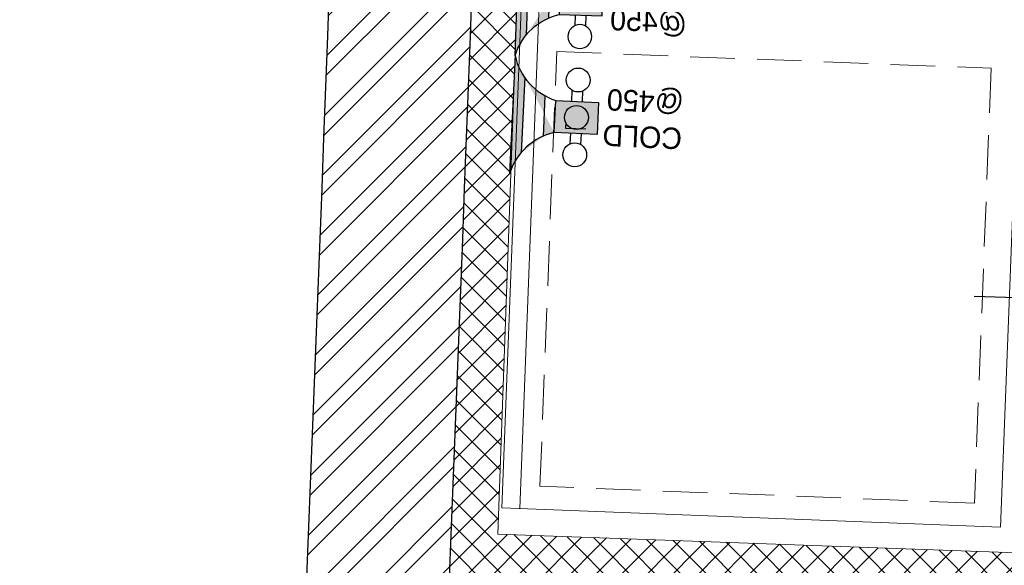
# Model space of a CAD drawing. Header units: millimetres. Extents: x 256680 to 410391, y -77299 to -22623.
# Tile 215 of 241: x 382854 to 384236, y -27393 to -26628. Entities that reach past the tile are written whole.
import ezdxf

# ---------------------------------------------------------------- set-up
doc = ezdxf.new("R2010")
doc.units = ezdxf.units.MM
doc.header["$LTSCALE"] = 2.5
doc.linetypes.add('( Hidden )', pattern=[0.375, 0.25, -0.125])
for name, color, linetype, lineweight in [('CKD Dimensions', 7, 'Continuous', 0), ('CKD Equipments', 252, 'Continuous', 0), ('ELEVATION 1', 143, 'Continuous', 18), ('ELEVATION 4', 157, 'Continuous', 9), ('EQPT', 3, 'Continuous', 9), ('HATCH LIGHT', 250, 'Continuous', 0), ('WALL', 132, 'Continuous', 25)]:
    doc.layers.add(name, color=color, linetype=linetype, lineweight=lineweight)
doc.layers.add('CKD Plumbing', color=6, linetype='Continuous')
doc.layers.add('kitchen equip1', color=8, linetype='Continuous')
doc.styles.get("Standard").update_dxf_attribs({"font": 'GOTHIC.TTF'})
doc.dimstyles.new('AJKD_30', dxfattribs={"dimscale": 30, "dimtxt": 2, "dimasz": 1, "dimexe": 0.8, "dimexo": 0.8, "dimgap": 0.5, "dimtad": 1, "dimdec": 0, "dimzin": 0, "dimdsep": 46, "dimtxsty": 'Standard', "dimblk": 'ARCHTICK', "dimcen": 0.125, "dimclrd": 251, "dimclre": 251, "dimclrt": 42, "dimadec": 0, "dimazin": 0, "dimtfac": 1, "dimtdec": 0, "dimtix": 1, "dimtmove": 0, "dimatfit": 3, "dimfxl": 1, "dimtolj": 1, "dimtzin": 0, "dimarcsym": 1})

# ---------------------------------------------------------------- blocks, each defined once
blk = doc.blocks.new('_ArchTick')
at = {"color": 0, "linetype": 'ByBlock', "const_width": 0.15}
blk.add_lwpolyline([(-0.5, -0.5), (0.5, 0.5)], dxfattribs=at)
blk = doc.blocks.new('G$C978481E4')
at = {"layer": 'CKD Plumbing'}
h = blk.add_hatch(color=1, dxfattribs=at)
h.dxf.hatch_style = 1
h.paths.add_polyline_path([(180.3019406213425, 225.000094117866), (120.3019406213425, 225.000094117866), (120.3019406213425, 270.000094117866), (180.3019406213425, 270.000094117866)])
h = blk.add_hatch(color=5, dxfattribs=at)
h.dxf.hatch_style = 1
h.paths.add_polyline_path([(180.3019406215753, 60.00003137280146), (120.3019406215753, 60.00003137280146), (120.3019406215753, 105.0000313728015), (180.3019406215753, 105.0000313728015)])
edge = h.paths.add_edge_path()
edge.add_arc((157.8019804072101, -22.49992884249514), 85.51310803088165, 15.25509999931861, 74.74490000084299)
edge.add_line((240.3019406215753, 165.0000313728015), (240.3019406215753, 3.137280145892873e-05))
edge.add_line((195.3019406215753, 54.12603137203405), (195.3019406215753, 111.3480313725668))
edge.add_arc((157.8019725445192, 187.5000235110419), 85.51312401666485, 285.25508075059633, 344.7448807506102, ccw=False)
edge.add_line((225.3019406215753, 135.5520313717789), (225.3019406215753, 29.47803137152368))
at = {"layer": 'CKD Plumbing', "color": 1}
for p, q in [((240.3019406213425, 165.000094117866), (240.3019406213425, 330.000094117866)), ((225.3019406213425, 194.4780941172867), (225.3019406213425, 300.5520941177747)), ((142.8019406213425, 270.000094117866), (142.8019406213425, 285.000094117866)), ((157.8019406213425, 270.000094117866), (157.8019406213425, 285.000094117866)), ((195.3019406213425, 276.3480941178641), (195.3019406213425, 219.1260941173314)), ((142.8019406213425, 225.000094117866), (142.8019406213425, 210.000094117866)), ((157.8019406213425, 225.000094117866), (157.8019406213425, 210.000094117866))]:
    blk.add_line(p, q, dxfattribs=at)
at = {"layer": 'CKD Plumbing', "color": 5}
for p, q in [((240.3019406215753, 3.137280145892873e-05), (240.3019406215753, 165.0000313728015)), ((225.3019406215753, 29.47803137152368), (225.3019406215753, 135.5520313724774)), ((142.8019406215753, 105.0000313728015), (142.8019406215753, 120.0000313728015)), ((157.8019406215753, 105.0000313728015), (157.8019406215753, 120.0000313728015)), ((195.3019406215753, 111.3480313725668), (195.3019406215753, 54.12603137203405)), ((142.8019406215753, 60.00003137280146), (142.8019406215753, 45.00003137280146)), ((157.8019406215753, 60.00003137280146), (157.8019406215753, 45.00003137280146))]:
    blk.add_line(p, q, dxfattribs=at)
at = {"layer": 'CKD Plumbing', "color": 1}
blk.add_lwpolyline([(180.3019406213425, 225.000094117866), (120.3019406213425, 225.000094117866), (120.3019406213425, 270.000094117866), (180.3019406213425, 270.000094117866)], close=True, dxfattribs=at)
at = {"layer": 'CKD Plumbing', "color": 5}
blk.add_lwpolyline([(180.3019406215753, 60.00003137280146), (120.3019406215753, 60.00003137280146), (120.3019406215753, 105.0000313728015), (180.3019406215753, 105.0000313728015)], close=True, dxfattribs=at)
at = {"layer": 'CKD Plumbing', "color": 1}
for centre in [(150.3019406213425, 300.000094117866), (150.3019406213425, 247.500094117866), (150.3019406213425, 195.000094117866)]:
    blk.add_circle(centre, 16.77051, dxfattribs=at)
at = {"layer": 'CKD Plumbing', "color": 5}
for centre in [(150.3019406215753, 135.0000313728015), (150.3019406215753, 82.50003137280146), (150.3019406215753, 30.00003137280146)]:
    blk.add_circle(centre, 16.77051, dxfattribs=at)
at = {"layer": 'CKD Plumbing', "color": 1}
for centre, start, end in [((157.8019406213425, 352.500094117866), 285.2550999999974, 344.7448999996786), ((157.8019406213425, 142.500094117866), 15.25509999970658, 74.74490000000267)]:
    blk.add_arc(centre, 85.51313999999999, start, end, dxfattribs=at)
at = {"layer": 'CKD Plumbing', "color": 5}
for centre, start, end in [((157.8019406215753, 187.5000313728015), 285.2550999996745, 344.7448999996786), ((157.8019406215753, -22.49996862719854), 15.25509999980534, 74.74490000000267)]:
    blk.add_arc(centre, 85.51314, start, end, dxfattribs=at)
at = {"layer": 'kitchen equip1', "ltscale": 700}
for p, q in [((186.0705251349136, 270.0975535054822, -5.889800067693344), (163.7190672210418, 269.9418828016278, -5.889800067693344)), ((163.7190672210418, 269.9418828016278, -5.889800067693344), (163.7756747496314, 261.8140799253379, -5.889800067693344)), ((163.7756747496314, 261.8140799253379, -5.889800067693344), (135.3283646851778, 261.6159535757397, -5.889800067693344)), ((135.3283646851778, 261.6159535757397, -5.889800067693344), (135.4132759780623, 249.4242492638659, -5.889800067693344)), ((164.9119411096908, 244.5495747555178, -5.889800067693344), (159.9240515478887, 231.3065153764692, -5.889800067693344)), ((164.9149012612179, 98.24204705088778, -5.889800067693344), (136.4675911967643, 98.04392070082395, -5.889800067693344)), ((164.9715087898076, 90.11424417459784, -5.889800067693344), (164.9149012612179, 98.24204705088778, -5.889800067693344))]:
    blk.add_line(p, q, dxfattribs=at)
at = {"layer": 'CKD Plumbing', "color": 7, "char_height": 30, "width": 251, "attachment_point": 1}
for s, insert in [('HOT\\P@450', (0, 297.0841901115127)), ('COLD\\P@450', (1, 120.5841901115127))]:
    blk.add_mtext(s, dxfattribs=dict(at, insert=insert))
blk = doc.blocks.new('G$C0C3C389A')
at = {"layer": 'CKD Dimensions'}
blk.add_blockref('G$C978481E4', (0, 0), dxfattribs=at)
blk = doc.blocks.new('G$C4B30AC26')
at = {"layer": 'CKD Plumbing'}
h = blk.add_hatch(color=5, dxfattribs=at)
h.dxf.hatch_style = 1
h.paths.add_polyline_path([(179.3019406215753, 60.00003137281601), (119.3019406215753, 60.00003137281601), (119.3019406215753, 105.000031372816), (179.3019406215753, 105.000031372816)])
edge = h.paths.add_edge_path()
edge.add_arc((156.8019804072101, -22.49992884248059), 85.51310803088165, 15.25509999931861, 74.74490000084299)
edge.add_line((239.3019406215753, 165.000031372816), (239.3019406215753, 3.137281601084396e-05))
edge.add_line((194.3019406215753, 54.1260313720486), (194.3019406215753, 111.3480313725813))
edge.add_arc((156.8019725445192, 187.5000235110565), 85.51312401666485, 285.25508075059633, 344.7448807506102, ccw=False)
edge.add_line((224.3019406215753, 135.5520313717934), (224.3019406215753, 29.47803137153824))
at = {"layer": 'CKD Plumbing', "color": 5}
for p, q in [((239.3019406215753, 3.137281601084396e-05), (239.3019406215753, 165.000031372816)), ((224.3019406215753, 29.47803137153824), (224.3019406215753, 135.5520313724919)), ((141.8019406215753, 105.000031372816), (141.8019406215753, 120.000031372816)), ((156.8019406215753, 105.000031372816), (156.8019406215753, 120.000031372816)), ((194.3019406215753, 111.3480313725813), (194.3019406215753, 54.1260313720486)), ((141.8019406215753, 60.00003137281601), (141.8019406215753, 45.00003137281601)), ((156.8019406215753, 60.00003137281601), (156.8019406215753, 45.00003137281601))]:
    blk.add_line(p, q, dxfattribs=at)
blk.add_lwpolyline([(179.3019406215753, 60.00003137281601), (119.3019406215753, 60.00003137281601), (119.3019406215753, 105.000031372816), (179.3019406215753, 105.000031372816)], close=True, dxfattribs=at)
for centre in [(149.3019406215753, 135.000031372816), (149.3019406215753, 82.50003137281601), (149.3019406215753, 30.00003137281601)]:
    blk.add_circle(centre, 16.77051, dxfattribs=at)
for centre, start, end in [((156.8019406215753, 187.500031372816), 285.2550999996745, 344.7448999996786), ((156.8019406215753, -22.49996862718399), 15.25509999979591, 74.74490000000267)]:
    blk.add_arc(centre, 85.51314, start, end, dxfattribs=at)
at = {"layer": 'kitchen equip1', "ltscale": 700}
for p, q in [((163.9149012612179, 98.24204705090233, -5.889800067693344), (135.4675911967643, 98.0439207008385, -5.889800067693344)), ((163.9715087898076, 90.1142441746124, -5.889800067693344), (163.9149012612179, 98.24204705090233, -5.889800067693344))]:
    blk.add_line(p, q, dxfattribs=at)
at = {"layer": 'CKD Plumbing', "color": 7, "insert": (0, 120.5841901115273), "char_height": 30, "width": 251, "attachment_point": 1}
blk.add_mtext('COLD\\P@450', dxfattribs=at)
blk = doc.blocks.new('G$CB76018F8')
at = {"layer": 'CKD Dimensions'}
blk.add_blockref('G$C4B30AC26', (0, 0), dxfattribs=at)

msp = doc.modelspace()

# ---------------------------------------------------------------- hatches: boundary and pattern name
at = {"layer": 'HATCH LIGHT', "true_color": 0x636466}
h = msp.add_hatch(dxfattribs=at)
h.set_pattern_fill('ANSI32', color=251, scale=6)
h.set_pattern_definition([(45, (318543.9897568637, -46725.02572774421), (-40.41115254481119, 40.41115254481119), []), (45, (318570.9305368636, -46725.02572774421), (-40.41115254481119, 40.41115254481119), [])])
h.paths.add_polyline_path([(395686.8304325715, -32589.97445290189), (395492.8859830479, -32638.81655051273), (395674.4287112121, -33359.69440875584), (383121.7788766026, -33359.58488732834, -0.0002631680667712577), (383107.2518414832, -33559.58476056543), (395931.0410305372, -33559.69664779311)])
h.paths.add_polyline_path([(383535.723854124, -25157.05522880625), (383335.6404247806, -25157.05522880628, -0.01197232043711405), (382854.4226804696, -34256.03179570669), (383055.013045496, -34256.03179570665, 0.01195971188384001)])
h.paths.add_polyline_path([(383519.3491814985, -25697.60409340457), (393198.2912937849, -26046.56270283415, 0.003501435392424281), (393692.3623878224, -26800.64148205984), (393859.9866373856, -26691.52636838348), (393309.8762880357, -25850.45577696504), (383525.58382966, -25497.69893113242, -0.0002624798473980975)])
h = msp.add_hatch(dxfattribs=at)
h.set_pattern_fill('ANSI37', color=251, scale=8)
h.set_pattern_definition([(45, (318543.9897568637, -46725.02572774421), (-17.96051224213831, 17.96051224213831), []), (135, (318543.9897568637, -46725.02572774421), (-17.96051224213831, -17.9605122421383), [])])
edge = h.paths.add_edge_path()
edge.add_line((386312.8896382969, -25798.32067811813), (383519.3491814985, -25697.60409340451))
edge.add_arc((193121.9933343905, -19659.43587777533), 190493.0775355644, 356.573536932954, 358.1835585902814, ccw=False)
edge.add_line((383274.5320635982, -31044.7160152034), (386123.7466190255, -31044.74087449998))
edge.add_line((386123.7466190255, -31044.74087449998), (386250.2514630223, -27535.69369794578))
edge.add_line((386250.2514630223, -27535.69369794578), (386150.3163920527, -27532.09070053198))
edge.add_line((386150.3163920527, -27532.09070053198), (386121.0634175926, -28343.52252291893))
edge.add_line((386121.0634175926, -28343.52252291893), (386121.0697151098, -28343.52274996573))
edge.add_line((386121.0697151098, -28343.52274996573), (386056.2157616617, -30142.35402741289))
edge.add_line((386056.2157616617, -30142.35402741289), (386027.2867782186, -30944.74003288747))
edge.add_line((386027.2867782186, -30944.74003288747), (383395.5791163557, -30944.71707133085))
edge.add_line((383395.5791163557, -30944.71707133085), (383521.6013279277, -27449.28335022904))
edge.add_line((383521.6013279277, -27449.28335022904), (384520.9520376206, -27485.31332436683))
edge.add_line((384520.9520376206, -27485.31332436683), (384562.3464993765, -27486.80573466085))
edge.add_line((384562.3464993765, -27486.80573466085), (384565.9494967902, -27386.87066369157))
edge.add_line((384565.9494967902, -27386.87066369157), (383525.2043253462, -27349.34827915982))
edge.add_line((383525.2043253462, -27349.34827915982), (383581.1125272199, -25799.89520856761))
edge.add_line((383581.1125272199, -25799.89520856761), (385080.138591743, -25853.94016977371))
edge.add_line((385080.138591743, -25853.94016977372), (385069.3295995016, -26153.74538268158))
edge.add_line((385069.3295995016, -26153.74538268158), (385045.9246388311, -26801.70399989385))
edge.add_line((385045.9246388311, -26801.70399989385), (385043.2827428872, -26874.8608423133))
edge.add_line((385043.2827428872, -26874.8608423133), (385143.2193642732, -26878.4659484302))
edge.add_line((385143.2193642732, -26878.4659484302), (385180.0203389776, -25857.54187831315))
edge.add_line((385180.0203389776, -25857.54187831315), (386209.3515699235, -25894.65275167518))
edge.add_line((386209.3515699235, -25894.65275167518), (386182.7433311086, -26632.67610625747))
edge.add_line((386182.7433311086, -26632.67610625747), (386282.6784020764, -26636.27910367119))
edge.add_line((386282.6784020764, -26636.27910367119), (386312.8896382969, -25798.32067811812))

# ---------------------------------------------------------------- linework, layer by layer
at = {"layer": 'CKD Equipments'}
msp.add_lwpolyline([(383588.8565690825, -25813.90318444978), (383531.0193396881, -27312.78772132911), (384230.4987902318, -27339.77842837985), (384288.3360196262, -25840.89389150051), (383588.8565690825, -25813.90318444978), (383613.8379780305, -25814.86713827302), (383556.0007486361, -27313.75167515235)], dxfattribs=at)
at = {"layer": 'ELEVATION 1'}
for p, q in [((383525.2043253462, -27349.34827915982), (383581.1125272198, -25799.89520857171)), ((383525.2043253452, -27349.34827915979), (384565.9494967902, -27386.87066369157))]:
    msp.add_line(p, q, dxfattribs=at)
at = {"layer": 'EQPT', "linetype": '( Hidden )', "lineweight": 15, "ltscale": 100, "elevation": 7.415310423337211}
msp.add_lwpolyline([(384217.4823870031, -26696.32816135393), (384193.961913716, -27305.87453968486), (383584.4155353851, -27282.35406639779), (383607.9360086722, -26672.80768806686), (384217.4823870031, -26696.32816135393)], dxfattribs=at)
at = {"layer": 'WALL'}
for radius, start, end in [(190293.077535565, 355.6007561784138, 358.3444788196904), (190493.077535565, 355.6053840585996, 358.3462138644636)]:
    msp.add_arc((193121.9933343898, -19659.43587777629), radius, start, end, dxfattribs=at)

# ---------------------------------------------------------------- block references
at = {"layer": 'CKD Dimensions', "ltscale": 0.25, "xscale": -1, "rotation": 357.9752170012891}
msp.add_blockref('G$C0C3C389A', (383789.5552367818, -26687.18166204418), dxfattribs=at)
at = {"layer": 'CKD Dimensions', "ltscale": 0.25, "rotation": 177.3874416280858}
msp.add_blockref('G$CB76018F8', (383788.4565332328, -26689.59918447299), dxfattribs=at)

# ---------------------------------------------------------------- leaders
at = {"layer": 'ELEVATION 4'}
msp.add_leader([(384494.3262403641, -27026.96817302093), (384193.5343258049, -27016.1236068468)], dimstyle='AJKD_30', override={"dimasz": 5, "dimgap": 0.5, "dimtad": 0, "dimldrblk": 'DotBlank', "dimfxl": 0.18, "dimfxlon": 1, "dimarcsym": 2}, dxfattribs=at)

doc.saveas('drawing.dxf')
